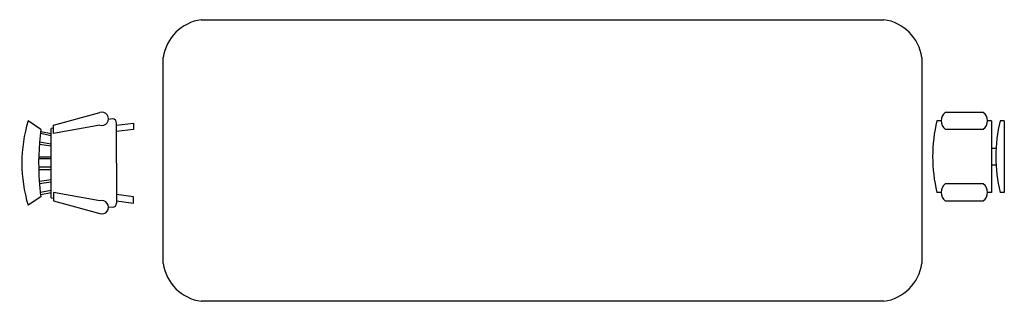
# Model space of a CAD drawing. Header units: millimetres. Extents: x -2751 to 3183, y -1352 to 346.
import ezdxf

# ---------------------------------------------------------------- set-up
doc = ezdxf.new("R2010")
doc.units = ezdxf.units.MM
doc.layers.add('Layer1', color=3, linetype='Continuous')

# ---------------------------------------------------------------- blocks, each defined once
blk = doc.blocks.new('Chair')
at = {"layer": 'Layer1'}
for p, q in [((-8, -4.5), (-10, -1.5)), ((8, -4.5), (10, -1.5)), ((-7.5, -4.5), (-7, -7)), ((-6.5, -7), (-7.02225, -4.43)), ((-4.5, -7), (-4.96674, -4.19951)), ((-4, -7), (-4.40532, -4.16272)), ((-1.5, -4.05012), (-1.5, -7)), ((-1, -7), (-1, -4.05012)), ((1, -7), (1, -4.04655)), ((1.5, -4.05012), (1.5, -7)), ((4, -7), (4.40187, -4.18694)), ((4.5, -7), (4.96761, -4.19437)), ((6.5, -7), (7, -4.4057)), ((7.5, -4.5), (7, -7)), ((-8.23428, -6.99939), (-8.3093, -7.47958)), ((-8.23041, -7), (8.23915, -7)), ((8.31071, -7.48854), (8.23449, -7.00073)), ((-9, -7.5), (-12, -18.49999)), ((-7, -7.5), (-9, -7.5)), ((-9, -18.49999), (-7, -7.5)), ((7, -7.5), (9, -7.5)), ((9, -18.49999), (7, -7.5)), ((9, -7.5), (12, -18.49999)), ((-10.36644, -20.64523), (-10.5, -21.49999)), ((10.5, -21.49999), (10.3575, -20.58798)), ((-9, -22.49999), (-9.5, -26.49999)), ((0, -22.49999), (-9.5, -22.49999)), ((-8, -26.49999), (-7.5, -22.49999)), ((0, -22.49999), (9.5, -22.49999)), ((8, -26.49999), (7.5, -22.49999)), ((9, -22.49999), (9.5, -26.49999)), ((-9.5, -26.49999), (-8, -26.49999)), ((9.5, -26.49999), (8, -26.49999))]:
    blk.add_line(p, q, dxfattribs=at)
for centre, radius, start, end in [((0, -34.08333), 34.08333, 72.93847, 107.0615), ((0, -68.25004), 64.25, 93.92211, 97.15267), ((0, -68.25004), 64.25, 82.84733, 93.92211), ((-10.5, -18.99999), 1.58114, 161.5651, 18.43495), ((10.5, -18.99999), 1.58114, 161.5651, 18.43495), ((-9.5, -21.49999), 1, 180, 270), ((9.5, -21.49999), 1, 270, 0)]:
    blk.add_arc(centre, radius, start, end, dxfattribs=at)
blk = doc.blocks.new('Desk Chair')
for p, q in [((-8.5, 0), (-8.5, -1)), ((-8.5, 0), (8.5, 0)), ((8.5, 0), (8.5, -1)), ((-2, -3), (-2, -1.9355)), ((2, -1.9576), (2, -3)), ((-8.5, -3), (-8.5, -4)), ((-8.5, -3), (8.5, -3)), ((8.5, -3), (8.5, -4)), ((-10.5, -5), (-10.5, -14)), ((-6.5, -14), (-6.5, -5)), ((6.5, -5), (6.5, -14)), ((10.5, -14), (10.5, -5)), ((-8.5, -15), (-8.5, -16)), ((8.5, -15), (8.5, -16))]:
    blk.add_line(p, q)
for centre, radius, start, end in [((0, 34.625), 36.625, 256.5803, 283.4197), ((-8.5, -6.5), 2.5, 36.8699, 143.1301), ((8.5, -6.5), 2.5, 36.8699, 143.1301), ((-8.5, -12.5), 2.5, 216.8699, 323.1301), ((8.5, -12.5), 2.5, 216.8699, 323.1301), ((0, 19.625), 36.625, 256.5803, 283.4197)]:
    blk.add_arc(centre, radius, start, end)

msp = doc.modelspace()

# ---------------------------------------------------------------- linework, layer by layer
at = {"linetype": 'Continuous'}
for p, q in [((-1656.8, 346.2), (2458, 346.2)), ((-1885.4, -1123.1), (-1885.4, 117.6)), ((2686.6, 117.6), (2686.6, -1123.1)), ((2458, -1351.7), (-1656.8, -1351.7))]:
    msp.add_line(p, q, dxfattribs=at)
for centre, start, end in [((-1618.7, 79.5), 98.1301, 171.8699), ((2419.9, 79.5), 8.1301, 81.8699), ((-1618.7, -1085), 188.1301, 261.8699), ((2419.9, -1085), 278.1301, 351.8699)]:
    msp.add_arc(centre, 269.4, start, end, dxfattribs=at)

# ---------------------------------------------------------------- block references
at = {"xscale": 25.4, "yscale": 25.4, "zscale": 25.4}
for name, p, rotation in [('Chair', (-2738, -518.2), 90), ('Desk Chair', (3183.3, -479.1), 270)]:
    msp.add_blockref(name, p, dxfattribs=dict(at, rotation=rotation))

doc.saveas('drawing.dxf')
